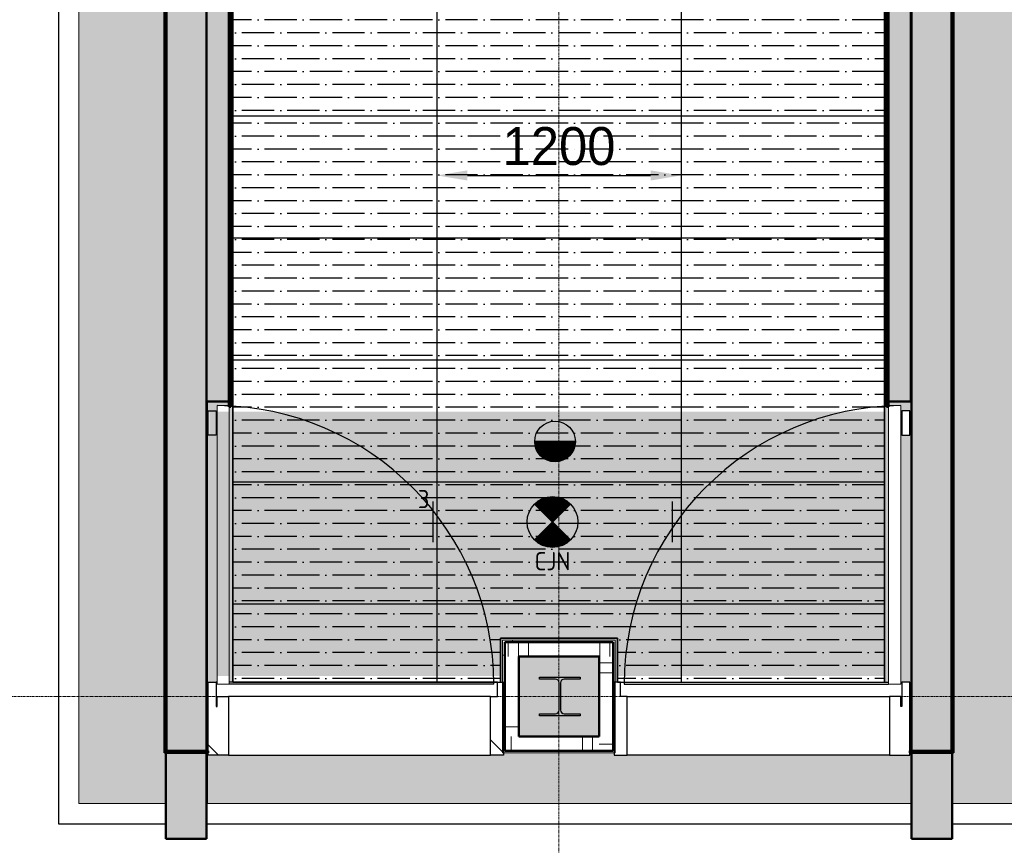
# Model space of a CAD drawing. Header units: millimetres. Extents: x 3625 to 90524, y -20577 to 42628.
# Tile 92 of 256: x 43087 to 47929, y 29596 to 33656. Entities that reach past the tile are written whole.
import ezdxf
from ezdxf.enums import TextEntityAlignment as Align
from ezdxf.xclip import XClip

# ---------------------------------------------------------------- set-up
doc = ezdxf.new("R2010")
doc.units = ezdxf.units.MM
doc.header["$XCLIPFRAME"] = 2
doc.linetypes.add('stramien', pattern=[22.225, 12.7, -3.175, 3.175, -3.175])
for name, color, linetype, lineweight in [('A-CLNG-SUSP', 5, 'Continuous', 25), ('A-DOOR', 1, 'Continuous', 25), ('A-FLOR-OTLN', 6, 'Continuous', 18), ('A-FLOR-PATT', 8, 'Continuous', 18), ('A-GENM', 6, 'Continuous', 18), ('A-WALL', 2, 'Continuous', 25), ('A-WALL-PATT', 2, 'Continuous', 50), ('I-WALL', 2, 'Continuous', 25), ('S-COLS', 6, 'Continuous', 18), ('S-GRID', 1, 'Continuous', 18)]:
    doc.layers.add(name, color=color, linetype=linetype, lineweight=lineweight)
for name, color, linetype in [('ATN Houtenlatten plafond moduul 600x1200 mm', 20, 'Continuous'), ('ATN Latten PL', 240, 'Continuous'), ('ATN Roosterplafond', 20, 'Continuous'), ('EL6321--', 3, 'Continuous'), ('EL6511--', 3, 'Continuous')]:
    doc.layers.add(name, color=color, linetype=linetype)
doc.styles.add('Frutiger_3', font='txt', dxfattribs={"height": 186.571782})
doc.styles.add('STABICAD-018', font='ISO8.SHX', dxfattribs={"height": 90})
doc.dimstyles.new('00_KU_2_5mm_-_pijl', dxfattribs={"dimscale": 304.8, "dimtxt": 250, "dimasz": 0.492126, "dimexe": 0.590551, "dimexo": 0.0625, "dimgap": 0.164042, "dimtad": 1, "dimdec": 0, "dimzin": 0, "dimdsep": 46, "dimtxsty": 'Frutiger_3', "dimsah": 1, "dimcen": 0.09, "dimdle": 0.590551, "dimazin": 0, "dimtfac": 1, "dimtdec": 0, "dimtix": 1, "dimtmove": 0, "dimatfit": 3, "dimfxl": 0.590551, "dimfxlon": 1, "dimtvp": 1, "dimtolj": 1, "dimtzin": 0, "dimarcsym": 2})
pattern_1 = [(45, (5435.9, -30328.2), (-707.107, 707.107), []), (135, (5435.9, -30328.2), (-707.107, -707.107), [])]
pattern_2 = [(0, (24722.47, 0), (406.4, 101.6), [33.528, -271.272, 33.528, -271.272, -1625.6]), (0, (24722.47, 0), (406.4, 101.6), [-609.6, 33.528, -576.072, 33.528, -271.272, -711.2]), (0, (24722.47, 0), (406.4, 101.6), [-1524, 33.528, -169.672, 33.528, -474.472]), (120, (24874.87, 50.8), (-291.18818, 301.15272), [33.528, -271.272, 33.528, -271.272, -1625.6]), (120, (24874.87, 50.8), (-291.18818, 301.15272), [-609.6, 33.528, -576.072, 33.528, -271.272, -711.2]), (120, (24874.87, 50.8), (-291.18818, 301.15272), [-1524, 33.528, -169.672, 33.528, -474.472]), (240, (24925.67, 254), (-115.21182, -402.75272), [33.528, -271.272, 33.528, -271.272, -1625.6]), (240, (24925.67, 254), (-115.21182, -402.75272), [-609.6, 33.528, -576.072, 33.528, -271.272, -711.2]), (240, (24925.67, 254), (-115.21182, -402.75272), [-1524, 33.528, -169.672, 33.528, -474.472])]

# ---------------------------------------------------------------- blocks, each defined once
blk = doc.blocks.new('3073_04 constructie_abt_export 08-11-2012_rvt-1-Plotview plafond vierde Verdieping - 1 op 100')
at = {"layer": 'A-FLOR-PATT'}
h = blk.add_hatch(color=254, dxfattribs=at)
h.paths.add_polyline_path([(14989, 24301.2), (16044.7, 24301.2), (16044.7, 25355.2), (14989, 25355.2), (14989, 24318.3)], flags=0)
h.paths.add_polyline_path([(9488.8, 24301.2), (10544.5, 24301.2), (10544.5, 25355.2), (9488.8, 25355.2), (9488.8, 24304.5)], flags=0)
h.paths.add_polyline_path([(15239.6, 24551.2), (15239.6, 25105.2), (15793.6, 25105.2), (15793, 24551.2), (15249.6, 24551.2)], flags=0)
h.paths.add_polyline_path([(10293.6, 24551.2), (9739.6, 24551.2), (9739.6, 25105.2), (10293.6, 25104.2), (10293.6, 24561.2)], flags=0)
h.paths.add_polyline_path([(15249.6, 29801.2), (16044.4, 29801.2), (16044.4, 30855.2), (14988.8, 30855.2), (14988.8, 29801.2)], flags=0)
h.paths.add_polyline_path([(9488.8, 29801.2), (10544.5, 29801.2), (10544.5, 30855.2), (9488.8, 30855.2), (9488.8, 30051.2)], flags=0)
h.paths.add_polyline_path([(18655.6, 29801.2), (19083.6, 29801.2), (19083.6, 30051.2), (19076.6, 30051.2), (19076.6, 35023.2), (18655.6, 35023.2), (18655.6, 29974.5)], flags=0)
h.paths.add_polyline_path([(15783.6, 30051.2), (15239.6, 30051.2), (15239.6, 30605.2), (15793.6, 30604.4), (15793.6, 30051.2)], flags=0)
h.paths.add_polyline_path([(10293.6, 30051.2), (9739.6, 30052), (9739.6, 30605.2), (10293.6, 30604.2), (10293.6, 30061.2)], flags=0)
at = {"layer": 'A-WALL-PATT', "lineweight": 25}
for points in [[(19083.6, 30061.2), (19283.6, 30061.2), (19283.6, 36228.2), (19083.6, 36228.2), (19083.6, 30892.9)], [(22749.6, 30061.2), (22949.6, 30061.2), (22949.6, 36228.2), (22749.6, 36228.2), (22749.6, 30892.9)], [(19283.6, 29628.2), (19283.6, 30061.2), (19083.6, 30061.2), (19083.6, 29628.2)], [(22949.6, 29628.2), (22949.6, 30061.2), (22749.6, 30061.2), (22749.6, 29628.2)]]:
    blk.add_hatch(color=250, dxfattribs=at).paths.add_polyline_path(points, flags=0)
at = {"layer": 'A-WALL', "color": 50, "lineweight": 50}
for p, q in [((19083.6, 30061.2), (19083.6, 36228.2)), ((19283.6, 36228.2), (19283.6, 30061.2)), ((22749.6, 30061.2), (22749.6, 36228.2)), ((22949.6, 36228.2), (22949.6, 30061.2)), ((19083.6, 29628.2), (19083.6, 30061.2)), ((19283.6, 30061.2), (19283.6, 29628.2)), ((22749.6, 29628.2), (22749.6, 30061.2)), ((22949.6, 30061.2), (22949.6, 29628.2)), ((19283.6, 29628.2), (19083.6, 29628.2)), ((22949.6, 29628.2), (22749.6, 29628.2))]:
    blk.add_line(p, q, dxfattribs=at)
blk = doc.blocks.new('10844_ABT model nieuw_export 08-11-2012_rvt-1-Plotview plafond vierde Verdieping - 1 op 100')
at = {"layer": 'A-FLOR-PATT'}
h = blk.add_hatch(color=254, dxfattribs=at)
h.paths.add_polyline_path([(31606.6, 19233.2), (31916.6, 19233.2), (31916.6, 19493.5), (28423.3, 19493.5), (28423.3, 19528.2), (28413.3, 19528.2), (28413.3, 19493.2), (28509.9, 19493.2), (28509.9, 19233.2), (30023.3, 19233.2), (30023.3, 19493.2), (30343.3, 19493.2), (30343.3, 19233.2), (31400.3, 19233.2)], flags=0)
h.paths.add_polyline_path([(27774.8, 19233.2), (28189.9, 19233.2), (28189.9, 19493.2), (28273.3, 19493.2), (28273.3, 19528.2), (28263.3, 19528.2), (28263.3, 21111.6), (27822.3, 21111.6), (27822.3, 19718.2), (19287.8, 19718.2), (19287.8, 19493.2), (19343.3, 19493.2), (19343.3, 19233.2), (20856.6, 19233.2), (20856.6, 19493.2), (21176.6, 19493.2), (21176.6, 19233.2), (22689.9, 19233.2), (22689.9, 19493.2), (23009.9, 19493.2), (23009.9, 19233.2), (24523.3, 19233.2), (24523.3, 19493.2), (24843.3, 19493.2), (24843.3, 19233.2), (26356.6, 19233.2), (26356.6, 19493.2), (26676.6, 19493.2), (26676.6, 19233.2), (27170.5, 19233.2)], flags=0)
h.paths.add_polyline_path([(30165.3, 19243.2), (30178, 19248.5), (30183.3, 19261.2), (30183.3, 19395.2), (30178, 19407.9), (30165.3, 19413.2), (30088.3, 19413.2), (30088.3, 19243.2)], flags=0)
h.paths.add_polyline_path([(30210.3, 19243.2), (30278.3, 19243.2), (30278.3, 19413.2), (30210.3, 19413.2), (30197.5, 19407.9), (30192.3, 19395.2), (30192.3, 19261.2), (30197.5, 19248.5)], flags=0)
h.paths.add_polyline_path([(28379, 19243.2), (28444.9, 19243.2), (28444.9, 19413.2), (28376.3, 19413.2), (28363.5, 19407.9), (28358.3, 19395.2), (28358.3, 19261.2), (28363.5, 19248.5), (28376.3, 19243.2)], flags=0)
h.paths.add_polyline_path([(28254.9, 19243.2), (28331.3, 19243.2), (28344, 19248.5), (28349.3, 19261.2), (28349.3, 19395.2), (28344, 19407.9), (28331.3, 19413.2), (28254.9, 19413.2), (28254.9, 19248.5)], flags=0)
h.paths.add_polyline_path([(26498.3, 19243.2), (26511, 19248.5), (26516.3, 19261.2), (26516.3, 19395.2), (26511, 19407.9), (26498.3, 19413.2), (26421.6, 19413.2), (26421.6, 19243.2)], flags=0)
h.paths.add_polyline_path([(26611.6, 19243.2), (26611.6, 19413.2), (26543.3, 19413.2), (26530.5, 19407.9), (26525.3, 19395.2), (26525.3, 19261.2), (26530.5, 19248.5), (26543.3, 19243.2), (26566.3, 19243.2)], flags=0)
h.paths.add_polyline_path([(24778.3, 19243.2), (24778.3, 19413.2), (24710.3, 19413.2), (24697.5, 19407.9), (24692.3, 19395.2), (24692.3, 19261.2), (24697.5, 19248.5), (24710.3, 19243.2), (24753.6, 19243.2)], flags=0)
h.paths.add_polyline_path([(24665.3, 19243.2), (24678, 19248.5), (24683.3, 19261.2), (24683.3, 19395.2), (24678, 19407.9), (24665.3, 19413.2), (24588.3, 19413.2), (24588.3, 19243.2)], flags=0)
h.paths.add_polyline_path([(22754.9, 19243.2), (22831.3, 19243.2), (22844, 19248.5), (22849.3, 19261.2), (22849.3, 19395.2), (22844, 19407.9), (22831.3, 19413.2), (22754.9, 19413.2), (22754.9, 19248.5)], flags=0)
h.paths.add_polyline_path([(22940.8, 19243.2), (22944.9, 19243.2), (22944.9, 19413.2), (22876.3, 19413.2), (22863.5, 19407.9), (22858.3, 19395.2), (22858.3, 19261.2), (22863.5, 19248.5), (22876.3, 19243.2)], flags=0)
h.paths.add_polyline_path([(21111.6, 19243.2), (21111.6, 19413.2), (21043.3, 19413.2), (21030.5, 19407.9), (21025.3, 19395.2), (21025.3, 19261.2), (21030.5, 19248.5), (21043.3, 19243.2)], flags=0)
h.paths.add_polyline_path([(20998.3, 19243.2), (21011, 19248.5), (21016.3, 19261.2), (21016.3, 19395.2), (21011, 19407.9), (20998.3, 19413.2), (20921.6, 19413.2), (20921.6, 19243.2)], flags=0)
h.paths.add_polyline_path([(28983.3, 21206.2), (30263.6, 21206.2), (30263.6, 21211.2), (28470.7, 21211.6), (28470.7, 23567.2), (30263.6, 23567.2), (30263.6, 23641.2), (28413.3, 23641.2), (28413.3, 21206.2), (28479.5, 21206.2)], flags=0)
h.paths.add_polyline_path([(31916.6, 21206.2), (31916.6, 23641.2), (31756.6, 23641.2), (31756.6, 21206.2)], flags=0)
h.paths.add_polyline_path([(31606.6, 23567.2), (31616.6, 23567.2), (31616.6, 23641.2), (31606.6, 23641.2)], flags=0)
h.paths.add_polyline_path([(28578.9, 23781.2), (30484.5, 23781.2), (30484.5, 23791.2), (28273.3, 23791.2), (28273.3, 23781.2), (28413.3, 23781.2)], flags=0)
h.paths.add_polyline_path([(31548.5, 23781.2), (31916.6, 23781.2), (31916.6, 23791.2), (31548.5, 23791.2), (31548.5, 23786.2)], flags=0)
h.paths.add_polyline_path([(26566.3, 24301.2), (27044.5, 24301.2), (27044.5, 25355.2), (26564.1, 25355.2), (26564.1, 25115.2), (26469.1, 25115.2), (26469.1, 25355.2), (25988.8, 25355.2), (25988.8, 24875.4), (26229.8, 24875.4), (26229.8, 24780.4), (25988.8, 24780.4), (25988.8, 24301.2)], flags=0)
h.paths.add_polyline_path([(21544.5, 24301.2), (21544.5, 25355.2), (20490.4, 25355.2), (20490.4, 24301.2), (21505.7, 24301.2)], flags=0)
h.paths.add_polyline_path([(31809.8, 24301.2), (32021.4, 24301.2), (32021.4, 24551.2), (31739.6, 24551.3), (31739.6, 25105.2), (32021.4, 25105.2), (32021.4, 25355.2), (31488.9, 25355.2), (31488.9, 24301.2)], flags=0)
h.paths.add_polyline_path([(26249.6, 24551.2), (26239.6, 24551.2), (26239.6, 25105.2), (26793.6, 25104.2), (26793.6, 24551.2), (26319.6, 24551.2)], flags=0)
h.paths.add_polyline_path([(21199.4, 24551.2), (20739.6, 24551.2), (20739.6, 25105.2), (21293.6, 25105.2), (21293.6, 24551.2), (21213.6, 24551.2)], flags=0)
h.paths.add_polyline_path([(26542, 24631.2), (26713.6, 24631.2), (26713.6, 25025.2), (26319.6, 25025.2), (26319.6, 24631.2), (26499.5, 24631.2)], flags=0)
h.paths.add_polyline_path([(21042, 24631.2), (21213.6, 24631.2), (21213.6, 25025.2), (20819.6, 25025.2), (20819.6, 24631.2), (20999.5, 24631.2)], flags=0)
h.paths.add_polyline_path([(26611.6, 24733.2), (26420.8, 24733.2), (26420.8, 24743.2), (26499.5, 24743.2), (26512.2, 24748.5), (26517.5, 24761.2), (26517.5, 24895.2), (26512.2, 24907.9), (26499.5, 24913.2), (26420.8, 24913.2), (26421.6, 24923.2), (26620.8, 24923.2), (26620.8, 24913.2), (26542, 24913.2), (26529.3, 24907.9), (26524, 24895.2), (26524, 24761.2), (26529.3, 24748.5), (26542, 24743.2), (26620.8, 24743.2), (26620.8, 24733.2)], flags=0)
h.paths.add_polyline_path([(21111.6, 24733.2), (20920.8, 24733.2), (20920.8, 24743.2), (20999.5, 24743.2), (21012.2, 24748.5), (21017.5, 24761.2), (21017.5, 24895.2), (21012.2, 24907.9), (20999.5, 24913.2), (20920.8, 24913.2), (20921.6, 24923.2), (21120.8, 24923.2), (21120.8, 24913.2), (21042, 24913.2), (21029.3, 24907.9), (21024, 24895.2), (21024, 24761.2), (21029.3, 24748.5), (21042, 24743.2), (21120.8, 24743.2), (21120.8, 24733.2)], flags=0)
h.paths.add_polyline_path([(31749.6, 29801.2), (32021.4, 29801.2), (32021.4, 30041.2), (31729.6, 30041.2), (31729.6, 30615.2), (31906.6, 30615.2), (31906.6, 32113.4), (31487.4, 32113.4), (31487.4, 29801.2), (31729.6, 29801.2)], flags=0)
h.paths.add_polyline_path([(20652.6, 29801.2), (22749.6, 29801.2), (22749.6, 30051.2), (22741.6, 30051.2), (22741.6, 30039.2), (21288.6, 30039.2), (21288.6, 30051.2), (20744.6, 30051.2), (20744.6, 30039.2), (19291.6, 30039.2), (19291.6, 30051.2), (19287.8, 30051.2), (19287.8, 29801.2), (20523.8, 29801.2)], flags=0)
h.paths.add_polyline_path([(23378, 29801.2), (23377.9, 35438.2), (28302.4, 35438.2), (28302.4, 35663.2), (28189.9, 35663.2), (28189.9, 35913.7), (26676.6, 35913.7), (26676.6, 35663.2), (26356.6, 35663.2), (26356.6, 35913.7), (24843.3, 35913.7), (24843.3, 35663.2), (24523.3, 35663.2), (24523.3, 35913.7), (22956.6, 35913.7), (22956.6, 30051.2), (22949.6, 30051.2), (22949.6, 29801.2), (22956.6, 29801.2)], flags=0)
h.paths.add_polyline_path([(25988.8, 29801.2), (27044.5, 29801.2), (27044.5, 30855.2), (25988.8, 30855.2), (25988.8, 30061.2)], flags=0)
h.paths.add_polyline_path([(26249.6, 30061.2), (26249.6, 30595.2), (26783.6, 30595.2), (26783.6, 30061.2), (26319.6, 30061.2)], flags=0)
h.paths.add_polyline_path([(19291.6, 30061.2), (19291.6, 30398.2), (19335.6, 30398.2), (19335.6, 31758.2), (19393.6, 31758.2), (19393.6, 31778.2), (19287.8, 31778.2), (19287.8, 30061.2)], flags=0)
h.paths.add_polyline_path([(22741.6, 30061.2), (22749.6, 30061.2), (22749.6, 35913.7), (22746.6, 35913.7), (22746.6, 31778.2), (22637.5, 31778.2), (22636.6, 31753.2), (22627.5, 31753.2), (22627.5, 35913.7), (22616.6, 35913.7), (22616.6, 30398.2), (22637.6, 30398.2), (22637.6, 31758.2), (22697.6, 31758.2), (22697.6, 30398.2), (22741.6, 30398.2), (22741.6, 30266.2)], flags=0)
h.paths.add_polyline_path([(21042, 30131.2), (21213.6, 30131.2), (21213.6, 30525.2), (20819.6, 30525.2), (20819.6, 30131.2), (20999.5, 30131.2)], flags=0)
h.paths.add_polyline_path([(26566.3, 30131.2), (26713.6, 30131.2), (26712.8, 30525.2), (26319.6, 30525.2), (26319.6, 30131.2), (26542, 30131.2)], flags=0)
h.paths.add_polyline_path([(26499.5, 30233.2), (26420.8, 30233.2), (26420.8, 30243.2), (26499.5, 30243.2), (26512.2, 30248.5), (26517.5, 30261.2), (26517.5, 30395.2), (26512.2, 30407.9), (26499.5, 30413.2), (26420.8, 30413.2), (26421.6, 30423.2), (26620.8, 30423.2), (26620.8, 30413.2), (26542, 30413.2), (26529.3, 30407.9), (26524, 30395.2), (26524, 30261.2), (26529.3, 30248.5), (26542, 30243.2), (26620.8, 30243.2), (26620.8, 30233.2), (26542, 30233.2)], flags=0)
h.paths.add_polyline_path([(21120.8, 30233.2), (20920.8, 30233.2), (20920.8, 30243.2), (20999.5, 30243.2), (21012.2, 30248.5), (21017.5, 30261.2), (21017.5, 30395.2), (21012.2, 30407.9), (20999.5, 30413.2), (20920.8, 30413.2), (20921.6, 30423.2), (21120.8, 30423.2), (21120.8, 30413.2), (21042, 30413.2), (21029.3, 30407.9), (21024, 30395.2), (21024, 30261.2), (21029.3, 30248.5), (21042, 30243.2), (21120.8, 30243.2)], flags=0)
h.paths.add_polyline_path([(20739.6, 30398.2), (20739.6, 30605.2), (21293.6, 30605.2), (21293.6, 30398.2), (21303.6, 30398.2), (21303.6, 30615.2), (20729.6, 30615.2), (20729.6, 30398.2)], flags=0)
h.paths.add_polyline_path([(19413.6, 30398.2), (19413.6, 35913.7), (19403.6, 35913.7), (19403.6, 31753.2), (19395.6, 31753.2), (19395.6, 30398.2)], flags=0)
h.paths.add_polyline_path([(19291.6, 31613.2), (19291.6, 31733.2), (19331.6, 31733.2), (19331.6, 31613.2)], flags=0)
h.paths.add_polyline_path([(22741.6, 31613.2), (22701.6, 31613.2), (22701.6, 31733.2), (22741.6, 31733.2)], flags=0)
h.paths.add_polyline_path([(31841.6, 32208.4), (31906.6, 32208.4), (31906.6, 35913.7), (30343.3, 35913.7), (30343.3, 35663.2), (30230.8, 35663.2), (30230.8, 35438.2), (31487.4, 35438.2), (31487.4, 32208.4), (31835.4, 32208.4)], flags=0)
h.paths.add_polyline_path([(30135.8, 35438.2), (30135.8, 35663.2), (30023.3, 35663.2), (30023.3, 35913.7), (28509.9, 35913.7), (28509.9, 35663.2), (28397.4, 35663.2), (28397.4, 35438.2), (28983.3, 35438.2)], flags=0)
h.paths.add_polyline_path([(30169.8, 35728.2), (30278.3, 35728.2), (30277.8, 35904.2), (30205.8, 35904.2), (30195.2, 35899.8), (30190.8, 35889.2), (30191.8, 35764.8), (30195.2, 35756.6), (30205.8, 35752.2), (30277.8, 35752.2), (30277.8, 35742.7), (30097.8, 35742.7), (30097.8, 35752.2), (30169.8, 35752.2), (30180.4, 35756.6), (30184.8, 35767.2), (30184.8, 35889.2), (30180.4, 35899.8), (30169.8, 35904.2), (30097.8, 35904.2), (30097.8, 35913.7), (30088.3, 35913.7), (30088.3, 35728.2), (30145.8, 35728.2)], flags=0)
h.paths.add_polyline_path([(28254.9, 35728.2), (28444.9, 35728.2), (28443.8, 35904.2), (28371.8, 35904.2), (28361.2, 35899.8), (28356.8, 35889.2), (28356.8, 35767.2), (28361.2, 35756.6), (28371.8, 35752.2), (28443.8, 35752.2), (28443.8, 35742.7), (28263.8, 35742.7), (28263.8, 35752.2), (28335.8, 35752.2), (28346.4, 35756.6), (28350.8, 35767.2), (28350.8, 35889.2), (28346.4, 35899.8), (28335.8, 35904.2), (28263.8, 35904.2), (28263.8, 35913.7), (28254.9, 35913.7), (28254.9, 35742.7)], flags=0)
h.paths.add_polyline_path([(26421.6, 35728.2), (26611.6, 35728.2), (26610.8, 35904.2), (26538.8, 35904.2), (26528.2, 35899.8), (26523.8, 35889.2), (26523.8, 35767.2), (26528.2, 35756.6), (26538.8, 35752.2), (26610.8, 35752.2), (26610.8, 35742.7), (26430.8, 35742.7), (26430.8, 35752.2), (26502.8, 35752.2), (26513.4, 35756.6), (26517.8, 35767.2), (26517.8, 35889.2), (26513.4, 35899.8), (26502.8, 35904.2), (26430.8, 35904.2), (26430.8, 35913.7), (26421.6, 35913.7), (26421.6, 35742.7)], flags=0)
h.paths.add_polyline_path([(24705.8, 35728.2), (24778.3, 35728.2), (24777.8, 35904.2), (24705.8, 35904.2), (24695.2, 35899.8), (24690.8, 35889.2), (24690.8, 35767.2), (24695.2, 35756.6), (24705.8, 35752.2), (24777.8, 35752.2), (24777.8, 35742.7), (24597.8, 35742.7), (24597.8, 35752.2), (24669.8, 35752.2), (24680.4, 35756.6), (24684.8, 35767.2), (24684.8, 35889.2), (24680.4, 35899.8), (24669.8, 35904.2), (24597.8, 35904.2), (24597.8, 35913.7), (24588.3, 35913.7), (24588.3, 35728.2), (24669.8, 35728.2)], flags=0)
at = {"layer": 'S-COLS', "lineweight": 5}
blk.add_hatch(color=256, dxfattribs=at).paths.add_polyline_path([(20920.8, 30233.2), (21120.8, 30233.2), (21120.8, 30243.2), (21042, 30243.2), (21029.3, 30248.5), (21024, 30261.2), (21024, 30395.2), (21029.3, 30407.9), (21042, 30413.2), (21120.8, 30413.2), (21120.8, 30423.2), (20920.8, 30423.2), (20920.8, 30413.2), (20999.5, 30413.2), (21012.2, 30407.9), (21017.5, 30395.2), (21017.5, 30261.2), (21012.2, 30248.5), (20999.5, 30243.2), (20920.8, 30243.2)], flags=0)
at = {"layer": 'A-FLOR-OTLN', "color": 130, "lineweight": 5}
for p, q in [((19287.8, 30061.2), (19287.8, 31778.2)), ((19287.8, 29801.2), (19287.8, 30051.4))]:
    blk.add_line(p, q, dxfattribs=at)
at = {"layer": 'S-COLS', "color": 250, "lineweight": 25}
for p, q in [((20920.8, 30413.2), (20920.8, 30423.2)), ((20920.8, 30423.2), (21120.8, 30423.2)), ((20999.5, 30413.2), (20920.8, 30413.2)), ((21120.8, 30413.2), (21042, 30413.2)), ((21120.8, 30423.2), (21120.8, 30413.2)), ((21017.5, 30261.2), (21017.5, 30395.2)), ((21024, 30395.2), (21024, 30261.2)), ((20920.8, 30233.2), (20920.8, 30243.2)), ((20920.8, 30243.2), (20999.5, 30243.2)), ((21120.8, 30233.2), (20920.8, 30233.2)), ((21042, 30243.2), (21120.8, 30243.2)), ((21120.8, 30243.2), (21120.8, 30233.2))]:
    blk.add_line(p, q, dxfattribs=at)
for centre, start, end in [((20999.5, 30395.2), 0, 90), ((21042, 30395.2), 90, 180), ((20999.5, 30261.2), 270, 0), ((21042, 30261.2), 180, 270)]:
    blk.add_arc(centre, 18, start, end, dxfattribs=at)
blk = doc.blocks.new('32_KA HK-14 - Houten deur op kleefmagneet trappenhuis-4622518-Plotview plafond vierde Verdieping - 1 op 100')
at = {"layer": 'A-DOOR', "lineweight": 18}
h = blk.add_hatch(dxfattribs=at)
h.set_pattern_fill('FP_59', color=256, style=0, pattern_type=2)
h.set_pattern_definition(pattern_1)
h.paths.add_polyline_path([(45, 1285), (45, 1405), (5, 1405), (5, 1285)], flags=0)
h = blk.add_hatch(dxfattribs=at)
h.set_pattern_fill('FP_59', color=256, style=0, pattern_type=2)
h.set_pattern_definition(pattern_1)
h.paths.add_polyline_path([(28.7, -289), (105, -289), (105, 0), (49, 0), (49, -50), (45, -50), (45, 70), (5, 70), (5, -289)], flags=0)
h.paths.add_polyline_path([(1458, -289), (1458, 70), (1428, 70), (1428, 0), (1394, 0), (1394, -289)], flags=0)
at = {"layer": 'A-DOOR'}
for p, q in [((5, 1285), (5, 1405)), ((5, 1405), (45, 1405)), ((45, 1405), (45, 1285)), ((45, 1285), (5, 1285)), ((5, -289), (5, 70)), ((5, 70), (45, 70)), ((49, 70), (45, 70)), ((45, 70), (45, -50)), ((1428, 70), (109, 70)), ((1409.5, 60), (109, 60)), ((1428, 70), (1458, 70)), ((1428, 0), (1428, 70)), ((1458, 70), (1458, -289)), ((49, -50), (49, 0)), ((49, 0), (105, 0)), ((1394, 0), (105, 0)), ((105, 0), (105, -289)), ((1394, -289), (1394, 0)), ((1394, 0), (1428, 0)), ((45, -50), (49, -50)), ((105, -289), (5, -289)), ((105, -289), (1394, -289)), ((1458, -289), (1394, -289))]:
    blk.add_line(p, q, dxfattribs=at)
at = {"layer": 'A-DOOR', "lineweight": 18}
for p, q in [((49, 60), (49, 1430)), ((49, 1430), (109, 1430)), ((109, 1430), (109, 60)), ((109, 60), (49, 60))]:
    blk.add_line(p, q, dxfattribs=at)
at = {"layer": 'A-DOOR'}
blk.add_arc((39.5, 60), 1370, 0, 89.6118, dxfattribs=at)
blk = doc.blocks.new('32_KA HK-14 - Houten deur op kleefmagneet trappenhuis-5558574-Plotview plafond vierde Verdieping - 1 op 100')
at = {"layer": 'A-DOOR'}
for p, q in [((5, 289), (5, -70)), ((105, 289), (5, 289)), ((105, 289), (1394, 289)), ((105, 0), (105, 289)), ((1394, 289), (1394, 0)), ((1458, 289), (1394, 289)), ((1458, -70), (1458, 289)), ((45, 50), (49, 50)), ((45, -70), (45, 50)), ((49, 50), (49, 0)), ((49, 0), (105, 0)), ((1394, 0), (105, 0)), ((1394, 0), (1428, 0)), ((1428, 0), (1428, -70)), ((5, -70), (45, -70)), ((49, -70), (45, -70)), ((1409.5, -60), (109, -60)), ((1428, -70), (109, -70)), ((1428, -70), (1458, -70)), ((5, -1285), (5, -1405)), ((45, -1285), (5, -1285)), ((45, -1405), (45, -1285)), ((5, -1405), (45, -1405))]:
    blk.add_line(p, q, dxfattribs=at)
at = {"layer": 'A-DOOR', "lineweight": 18}
for p, q in [((109, -60), (49, -60)), ((49, -60), (49, -1430)), ((109, -1430), (109, -60)), ((49, -1430), (109, -1430))]:
    blk.add_line(p, q, dxfattribs=at)
at = {"layer": 'A-DOOR'}
blk.add_arc((39.5, -60), 1370, 270.3882, 360, dxfattribs=at)
blk = doc.blocks.new('42_KA leemstuc betonkolomafwerking - Type-V4-Plotview plafond vierde Verdieping - 1 op 100')
at = {"layer": 'A-GENM'}
h = blk.add_hatch(dxfattribs=at)
h.set_pattern_fill('FP_97', color=256, style=0, pattern_type=2)
h.set_pattern_definition([(0, (3705.88, -30328.2), (406.4, 101.6), [33.528, -271.272, 33.528, -271.272, -1625.6]), (0, (3705.88, -30328.2), (406.4, 101.6), [-609.6, 33.528, -576.072, 33.528, -271.272, -711.2]), (0, (3705.88, -30328.2), (406.4, 101.6), [-1524, 33.528, -169.672, 33.528, -474.472]), (120, (3858.28, -30277.4), (-291.18818, 301.15272), [33.528, -271.272, 33.528, -1896.872]), (120, (3858.28, -30277.4), (-291.18818, 301.15272), [-338.328, -271.272, 33.528, -576.072, -1016]), (120, (3858.28, -30277.4), (-291.18818, 301.15272), [-1219.2, 33.528, -271.272, 33.528, -677.672]), (120, (3858.28, -30277.4), (-291.18818, 301.15272), [-1557.528, -169.672, 33.528, -474.472]), (240, (3909.07, -30074.2), (-115.21182, -402.75272), [33.528, -271.272, 33.528, -1896.872]), (240, (3909.07, -30074.2), (-115.21182, -402.75272), [-338.328, -271.272, 33.528, -576.072, -1016]), (240, (3909.07, -30074.2), (-115.21182, -402.75272), [-1219.2, 33.528, -271.272, 33.528, -677.672]), (240, (3909.07, -30074.2), (-115.21182, -402.75272), [-1557.528, -169.672, 33.528, -474.472])])
h.paths.add_polyline_path([(277, -277), (277, 277), (-277, 277), (-277, -277)], flags=0)
h.paths.add_polyline_path([(267, -267), (-267, -267), (-267, 267), (267, 267), (267, -257.1)], flags=0)
for p, q in [((-277, 277), (277, 277)), ((-277, -277), (-277, 277)), ((267, 267), (-267, 267)), ((-267, 267), (-267, -267)), ((267, -267), (267, 267)), ((277, 277), (277, -277)), ((277, -277), (-277, -277)), ((-267, -267), (267, -267))]:
    blk.add_line(p, q, dxfattribs=at)
blk = doc.blocks.new('E00021')
at = {"color": 0, "linetype": 'Continuous'}
blk.add_line((2, 0), (-2, 0), dxfattribs=at)
blk.add_lwpolyline([(-1, 0, 2, 2, 1), (1, 0, 2, 2, 1)], format="xyseb", dxfattribs=at)
blk.add_circle((0, 0), 2, dxfattribs=at)
at = {"color": 0, "linetype": 'Continuous', "style": 'STABICAD-018'}
for tag, p in [('CODING1', (-1.829, 6.443)), ('CODING2', (-1.555, 3.983)), ('ARTICLECODE', (0, 0)), ('FIREPROTECTION_PANEL', (-0.002, -4.159)), ('FIREPROTECTION_ZONE', (-0.928, -7.757)), ('FIREPROTECTION_HARDWARENUMBER', (6.312, -10.353))]:
    blk.add_attdef(tag, text='', height=1.8, dxfattribs=at).set_placement(p, align=Align.MIDDLE)
blk = doc.blocks.new('E00018')
at = {"color": 0, "linetype": 'Continuous'}
for p, q in [((-1.768, -1.768), (1.768, 1.768)), ((1.768, -1.768), (-1.768, 1.768))]:
    blk.add_line(p, q, dxfattribs=at)
at = {"color": 0, "linetype": 'Continuous', "const_width": 2.5}
for points in [[(-0.884, 0.884, -0.198912), (0, 1.25, -0.198912), (0.884, 0.884, -1)], [(-0.884, -0.884, 0.198912), (0, -1.25, 0.198912), (0.884, -0.884, 1)]]:
    blk.add_lwpolyline(points, format="xyb", dxfattribs=at)
blk = doc.blocks.new('*U217')
at = {"color": 0, "linetype": 'ByBlock'}
for p, q in [((-11.76, 2), (-11.76, -2)), ((11.76, 2), (11.76, -2))]:
    blk.add_line(p, q, dxfattribs=at)
at = {"color": 0, "linetype": 'Continuous'}
blk.add_circle((0, 0), 2.5, dxfattribs=at)
at = {"color": 0, "linetype": 'ByBlock'}
for points in [[(-2.5, 0.75), (-11.76, 0.75), (-2.5, -0.75), (-11.76, -0.75)], [(2.5, 0.75), (11.76, 0.75), (2.5, -0.75), (11.76, -0.75)]]:
    blk.add_solid(points, dxfattribs=at)
blk.add_blockref('E00018', (0, 0), dxfattribs=at)
at = {"color": 0, "linetype": 'Continuous', "style": 'STABICAD-018'}
for tag, p in [('PANEL', (0, 8)), ('CIRCUIT', (0, 5)), ('SUBCIRCUIT', (4.5, 5)), ('LIGHTFIXTURECODE', (0, 0)), ('SWITCHCODE', (4.5, -3))]:
    blk.add_attdef(tag, text='', height=1.8, dxfattribs=at).set_placement(p, align=Align.MIDDLE)
blk = doc.blocks.new('*D224')
at = {"layer": 'ATN Roosterplafond', "color": 0, "lineweight": -2, "transparency": 16777216}
for p, q in [((45139.1, 33070.5), (45139.1, 32710.5)), ((46339.1, 33070.5), (46339.1, 32710.5)), ((45289.1, 32890.5), (46189.1, 32890.5))]:
    blk.add_line(p, q, dxfattribs=at)
at = {"layer": 'ATN Roosterplafond', "color": 0, "transparency": 16777216}
for points in [[(45289.1, 32915.5), (45289.1, 32865.5), (45139.1, 32890.5)], [(46189.1, 32915.5), (46189.1, 32865.5), (46339.1, 32890.5)]]:
    blk.add_solid(points, dxfattribs=at)
at = {"layer": 'Defpoints', "color": 0, "transparency": 16777216}
for p in [(45139.1, 33183.2), (46339.1, 33183.2), (46339.1, 32890.5)]:
    blk.add_point(p, dxfattribs=at)
at = {"layer": 'ATN Roosterplafond', "color": 0, "transparency": 16777216, "insert": (45739.1, 33033.7), "char_height": 186.57, "attachment_point": 5, "style": 'Frutiger_3'}
blk.add_mtext('\\A1;1200', dxfattribs=at)

msp = doc.modelspace()

# ---------------------------------------------------------------- hatches: boundary and pattern name
at = {"layer": 'A-WALL-PATT', "lineweight": 18}
h = msp.add_hatch(dxfattribs=at)
h.set_pattern_fill('FP_10', color=256, style=0, pattern_type=2)
h.set_pattern_definition(pattern_2)
h.paths.add_polyline_path([(43809.1, 30061.2), (43809.1, 36228.2), (43799.1, 36228.2), (43799.1, 30061.2)], flags=0)
h = msp.add_hatch(dxfattribs=at)
h.set_pattern_fill('FP_10', color=256, style=0, pattern_type=2)
h.set_pattern_definition(pattern_2)
h.paths.add_polyline_path([(47669.1, 30061.2), (47679.1, 30061.2), (47679.1, 36228.2), (47669.1, 36228.2), (47669.1, 30892.9)], flags=0)
at = {"layer": 'A-WALL-PATT', "lineweight": 25}
for points in [[(44116.1, 31778.2), (44116.1, 36118.2), (44006.1, 36118.2), (44006.1, 31778.2)], [(47469.1, 31778.2), (47469.1, 36118.2), (47359.1, 36118.2), (47359.1, 31778.2)]]:
    msp.add_hatch(color=256, dxfattribs=at).paths.add_polyline_path(points, flags=0)
at = {"layer": 'A-WALL-PATT', "lineweight": 18}
h = msp.add_hatch(dxfattribs=at)
h.set_pattern_fill('FP_10', color=256, style=0, pattern_type=2)
h.set_pattern_definition(pattern_2)
h.paths.add_polyline_path([(44116.1, 31753.2), (44126.1, 31753.2), (44126.1, 36083.2), (44116.1, 36083.2), (44116.1, 34180.2)], flags=0)
h = msp.add_hatch(dxfattribs=at)
h.set_pattern_fill('FP_10', color=256, style=0, pattern_type=2)
h.set_pattern_definition(pattern_2)
h.paths.add_polyline_path([(47349.9, 31753.2), (47359.9, 31753.2), (47359.9, 36079.6), (47349.9, 36079.6), (47349.9, 34180.2)], flags=0)
h = msp.add_hatch(dxfattribs=at)
h.set_pattern_fill('FP_69', color=256, angle=-90, style=0, pattern_type=2)
h.set_pattern_definition([(270, (45939.07, 30595.2), (-500, -3e-14), []), (270, (45989.07, 30595.2), (-500, -3e-14), []), (270, (46039.07, 30595.2), (-500, -3e-14), []), (270, (46089.07, 30595.2), (-500, -3e-14), [])])
h.paths.add_polyline_path([(46006.1, 30525.2), (46006.1, 30595.2), (45472.1, 30595.2), (45472.1, 30525.2), (45936.1, 30525.2)], flags=0)
h = msp.add_hatch(dxfattribs=at)
h.set_pattern_fill('FP_72', color=256, angle=90, style=0, pattern_type=2)
h.set_pattern_definition([(0, (45472.07, 30528.2), (0, -500), []), (0, (45472.07, 30578.2), (0, -500), []), (0, (45472.07, 30628.2), (0, -500), []), (0, (45472.07, 30678.2), (0, -500), [])])
h.paths.add_polyline_path([(45542.1, 30131.2), (45542.1, 30525.2), (45472.1, 30525.2), (45472.1, 30131.2)], flags=0)
h = msp.add_hatch(dxfattribs=at)
h.set_pattern_fill('FP_70', color=256, angle=90, style=0, pattern_type=2)
h.set_pattern_definition([(180, (46006.07, 30093.2), (6e-14, 500), []), (180, (46006.07, 30043.2), (6e-14, 500), []), (180, (46006.07, 29993.2), (6e-14, 500), []), (180, (46006.07, 29943.2), (6e-14, 500), [])])
h.paths.add_polyline_path([(45936.1, 30061.2), (46006.1, 30061.2), (46006.1, 30525.2), (45936.1, 30525.2), (45936.1, 30071.1)], flags=0)
h = msp.add_hatch(dxfattribs=at)
h.set_pattern_fill('FP_71', color=256, angle=-90, style=0, pattern_type=2)
h.set_pattern_definition([(90, (45504.07, 30061.2), (500, -3e-14), []), (90, (45454.07, 30061.2), (500, -3e-14), []), (90, (45404.07, 30061.2), (500, -3e-14), []), (90, (45354.07, 30061.2), (500, -3e-14), [])])
h.paths.add_polyline_path([(45472.1, 30061.2), (45936.1, 30061.2), (45936.1, 30131.2), (45472.1, 30131.2), (45472.1, 30071.1)], flags=0)
h = msp.add_hatch(dxfattribs=at)
h.set_pattern_fill('FP_10', color=256, style=0, pattern_type=2)
h.set_pattern_definition(pattern_2)
h.paths.add_polyline_path([(43799.1, 30051.2), (44014.1, 30051.2), (44014.1, 30061.2), (43799.1, 30061.2)], flags=0)
h = msp.add_hatch(dxfattribs=at)
h.set_pattern_fill('FP_10', color=256, style=0, pattern_type=2)
h.set_pattern_definition(pattern_2)
h.paths.add_polyline_path([(47679.1, 30051.2), (47679.1, 30061.2), (47464.1, 30061.2), (47464.1, 30051.2)], flags=0)
at = {"layer": 'ATN Houtenlatten plafond moduul 600x1200 mm'}
h = msp.add_hatch(dxfattribs=at)
h.set_pattern_fill('ANSI36', color=253, scale=20, angle=135)
h.set_pattern_definition([(180, (-2720.04, 0), (-111.125, -63.5), [158.75, -31.75, 0, -31.75])])
h.paths.add_polyline_path([(56849.1, 17605.2), (62078.7, 17605.2), (62078.7, 21051.2), (57809.1, 21051.2), (57809.1, 23681.2), (56849.1, 23681.2)])
h.paths.add_polyline_path([(53145.7, 21056.2), (55136.1, 21056.2), (55136.1, 23641.2), (56329.1, 23641.2), (56329.1, 21056.2), (56629.1, 21056.2), (56629.1, 19528.2), (53145.7, 19528.2)])
h.paths.add_polyline_path([(44019.1, 30428.2), (45452.1, 30428.2), (45452.1, 30615.2), (46026.1, 30615.2), (46026.1, 30428.2), (47360.1, 30428.2), (47360.1, 31728.2), (44019.1, 31728.2)])
h.paths.add_polyline_path([(44116.1, 34578.2), (47349.9, 34578.2), (47349.9, 35878.2), (44116.1, 35878.2)])
at = {"layer": 'ATN Latten PL'}
h = msp.add_hatch(dxfattribs=at)
h.set_pattern_fill('ANSI36', color=253, scale=20, angle=135)
h.paths.add_polyline_path([(44136.1, 35968.2), (44136.1, 30398.2), (45452.1, 30398.2), (45452.1, 30615.2), (46026.1, 30615.2), (46026.1, 30398.2), (47339.1, 30398.2), (47339.1, 35968.2)])

# ---------------------------------------------------------------- linework, layer by layer
at = {"layer": 'A-CLNG-SUSP'}
for p, q in [((44136.1, 30398.2), (44136.1, 35968.2)), ((47339.1, 35968.2), (47339.1, 30398.2)), ((43278.1, 35338.2), (43278.1, 29701.2)), ((46026.1, 30615.2), (45452.1, 30615.2)), ((45452.1, 30615.2), (45452.1, 30398.2)), ((46026.1, 30398.2), (46026.1, 30615.2)), ((43278.1, 29701.2), (43806.1, 29701.2)), ((44006.1, 29701.2), (47472.1, 29701.2)), ((47672.1, 29701.2), (48200.5, 29701.2))]:
    msp.add_line(p, q, dxfattribs=at)
at = {"layer": 'A-GENM'}
for p, q in [((43378.1, 35438.2), (43378.1, 29801.2)), ((43278.1, 29701.2), (43278.1, 35338.2)), ((43378.1, 29801.2), (43806.1, 29801.2)), ((44006.1, 29801.2), (47472.1, 29801.2)), ((47672.1, 29801.2), (48100.5, 29801.2)), ((43378.1, 29701.2), (43278.1, 29701.2)), ((43806.1, 29701.2), (43378.1, 29701.2)), ((47472.1, 29701.2), (44006.1, 29701.2)), ((48200.5, 29701.2), (47672.1, 29701.2))]:
    msp.add_line(p, q, dxfattribs=at)
at = {"layer": 'ATN Latten PL'}
msp.add_lwpolyline([(44136.1, 35968.2), (44136.1, 30398.2), (45452.1, 30398.2), (45452.1, 30615.2), (46026.1, 30615.2), (46026.1, 30398.2), (47339.1, 30398.2), (47339.1, 35968.2)], close=True, dxfattribs=at)
for points in [[(45139.1, 35968.2), (45139.1, 30398.2)], [(46339.1, 35968.2), (46339.1, 30398.2)], [(44136.1, 33183.2), (47339.1, 33183.2)], [(44136.1, 32583.2), (47339.1, 32583.2)], [(44136.1, 31983.2), (47339.1, 31983.2)], [(44136.1, 31383.2), (47339.1, 31383.2)], [(44136.1, 30783.2), (47339.1, 30783.2)]]:
    msp.add_lwpolyline(points, dxfattribs=at)
at = {"layer": 'I-WALL', "lineweight": 50}
for p, q in [((43809.1, 36228.2), (43809.1, 30061.2)), ((44006.1, 31778.2), (44006.1, 36228.2)), ((47469.1, 36228.2), (47469.1, 31778.2)), ((47669.1, 30061.2), (47669.1, 36228.2)), ((43799.1, 30051.2), (43799.1, 36088.2)), ((44116.1, 36088.2), (44116.1, 31753.2)), ((44126.1, 36083.2), (44126.1, 31753.2)), ((47349.9, 31753.2), (47349.9, 36079.6)), ((47359.1, 31778.2), (47359.1, 36088.2)), ((47359.9, 36079.6), (47359.9, 31753.2)), ((47679.1, 36088.2), (47679.1, 30051.2)), ((44116.1, 31778.2), (44006.1, 31778.2)), ((47469.1, 31778.2), (47359.1, 31778.2)), ((44126.1, 31753.2), (44116.1, 31753.2)), ((47359.9, 31753.2), (47349.9, 31753.2)), ((45472.1, 30595.2), (46006.1, 30595.2)), ((45472.1, 30061.2), (45472.1, 30595.2)), ((46006.1, 30595.2), (46006.1, 30061.2)), ((45936.1, 30525.2), (45542.1, 30525.2)), ((45542.1, 30525.2), (45542.1, 30131.2)), ((45936.1, 30131.2), (45936.1, 30525.2)), ((45542.1, 30131.2), (45936.1, 30131.2)), ((44014.1, 30051.2), (43799.1, 30051.2)), ((43809.1, 30061.2), (44014.1, 30061.2)), ((44014.1, 30061.2), (44014.1, 30051.2)), ((46006.1, 30061.2), (45472.1, 30061.2)), ((47464.1, 30061.2), (47669.1, 30061.2)), ((47464.1, 30051.2), (47464.1, 30061.2)), ((47679.1, 30051.2), (47464.1, 30051.2))]:
    msp.add_line(p, q, dxfattribs=at)
at = {"layer": 'S-GRID', "linetype": 'stramien'}
for p, q in [((45739.1, 41627.6), (45739.1, -3246.7)), ((23498.5, 30328.2), (89501.6, 30328.2))]:
    msp.add_line(p, q, dxfattribs=at)

# ---------------------------------------------------------------- block references
at = {"color": 250, "lineweight": 5}
for name in ['3073_04 constructie_abt_export 08-11-2012_rvt-1-Plotview plafond vierde Verdieping - 1 op 100', '10844_ABT model nieuw_export 08-11-2012_rvt-1-Plotview plafond vierde Verdieping - 1 op 100']:
    msp.add_blockref(name, (24722.5, 0), dxfattribs=at)
at = {"layer": 'A-DOOR'}
msp.add_blockref('32_KA HK-14 - Houten deur op kleefmagneet trappenhuis-4622518-Plotview plafond vierde Verdieping - 1 op 100', (44009.1, 30328.2), dxfattribs=at)
at = {"layer": 'A-DOOR', "rotation": 180}
msp.add_blockref('32_KA HK-14 - Houten deur op kleefmagneet trappenhuis-5558574-Plotview plafond vierde Verdieping - 1 op 100', (47469.1, 30328.2), dxfattribs=at)
at = {"layer": 'A-GENM'}
msp.add_blockref('42_KA leemstuc betonkolomafwerking - Type-V4-Plotview plafond vierde Verdieping - 1 op 100', (45739.1, 30328.2), dxfattribs=at)
at = {"layer": 'EL6321--', "linetype": 'Continuous'}
ref = msp.add_blockref('*U217', (45707.2, 31186), dxfattribs=dict(at, xscale=50, yscale=50))
XClip(ref).set_block_clipping_path([(-190.7526773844, -357.1166164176), (598.4113033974, 106.4637915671)])
ref.add_attrib('CIRCUIT', '3', dxfattribs={"layer": '0', "color": 2, "linetype": 'ByBlock', "height": 90, "style": 'STABICAD-018'}).set_placement((45073.6, 31298.9), align=Align.MIDDLE)
ref.add_attrib('LIGHTFIXTURECODE', 'CJN', dxfattribs={"layer": '0', "color": 2, "linetype": 'ByBlock', "height": 90, "style": 'STABICAD-018'}).set_placement((45707.2, 30993.4), align=Align.MIDDLE)
at = {"layer": 'EL6511--', "linetype": 'Continuous'}
ref = msp.add_blockref('E00021', (45719.6, 31581.5), dxfattribs=dict(at, xscale=50, yscale=50))
XClip(ref).set_block_clipping_path([(-189.286270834, -365.0280413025), (599.8777099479, 98.5523666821)])

# ---------------------------------------------------------------- dimensions: what is measured, and where the dimension line sits
at = {"layer": 'ATN Roosterplafond'}
dim = msp.add_linear_dim(base=(46339.1, 32890.5), p1=(45139.1, 33183.2), p2=(46339.1, 33183.2), dimstyle='00_KU_2_5mm_-_pijl', override={"dimpost": '<>'}, dxfattribs=at)
dim.commit()
dim.dimension.update_dxf_attribs({"geometry": '*D224', "text_midpoint": (45739.1, 33033.7)})

doc.saveas('drawing.dxf')
